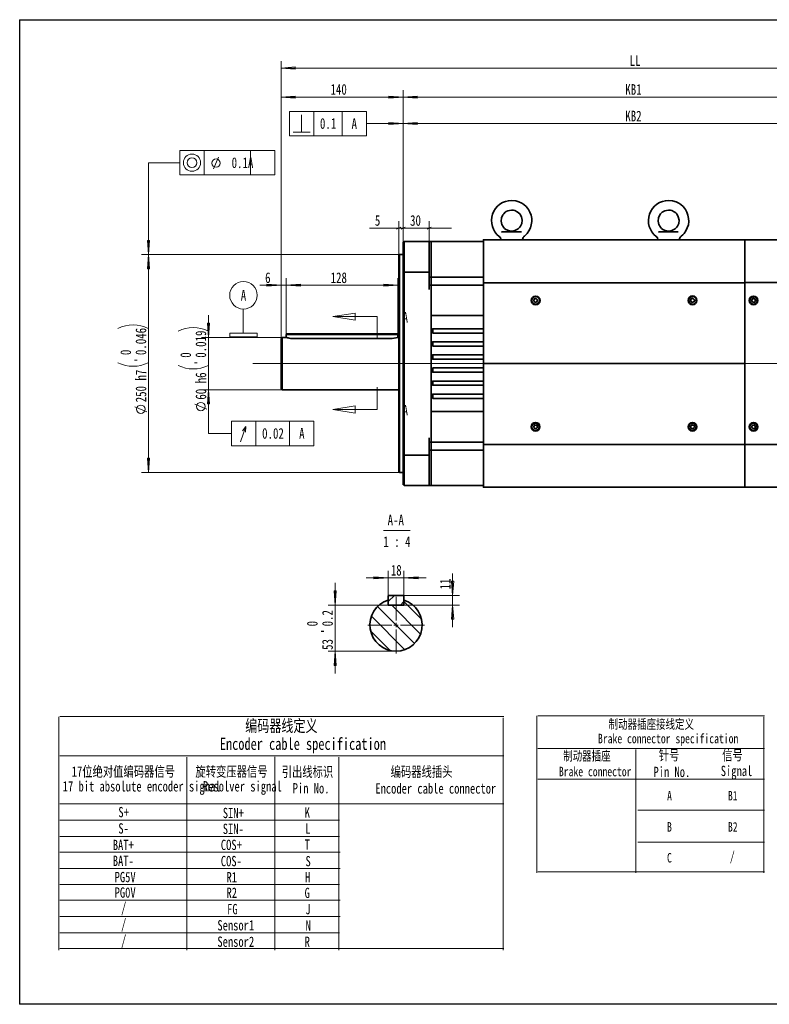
# Model space of a CAD drawing. Header units: millimetres. Extents: x 0 to 16.2, y 0 to 11.1.
# Tile 1 of 2: x 0 to 8.5, y 0 to 11.1. Entities that reach past the tile are written whole.
import ezdxf

# ---------------------------------------------------------------- set-up
doc = ezdxf.new("R2010")
doc.units = ezdxf.units.MM
doc.styles.add('PDF HYSWLongFangSong', font='hyswlongfangsong.ttf')
doc.styles.add('PDF 汉仪长仿宋体', font='hyswlongfangsong.ttf')

msp = doc.modelspace()

# ---------------------------------------------------------------- linework, layer by layer
for p, q in [((0, 11.113), (0, -0.004)), ((0, 11.113), (16.215, 11.113)), ((16.215, -0.004), (0, -0.004))]:
    msp.add_line(p, q)
at = {"color": 7, "lineweight": 18}
for points in [[(2.951, 10.646), (2.951, 7.511), (2.951, 8.193)], [(2.951, 10.567), (10.742, 10.567)], [(2.951, 7.511), (2.951, 10.318)], [(2.951, 10.239), (4.329, 10.239), (10.151, 10.239)], [(3.914, 10.078), (3.046, 10.078), (3.046, 9.803), (3.914, 9.803)], [(3.183, 9.843), (3.183, 10.038)], [(3.639, 10.078), (3.639, 9.803)], [(3.639, 10.078), (3.639, 9.803)], [(3.914, 10.078), (3.914, 9.803)], [(4.329, 8.599), (4.329, 10.019)], [(9.256, 9.94), (4.329, 9.94), (3.914, 9.94)], [(3.086, 9.843), (3.281, 9.843)], [(2.882, 9.635), (1.808, 9.635), (1.808, 9.36), (2.882, 9.36)], [(2.19, 9.428), (2.243, 9.561)], [(2.607, 9.635), (2.607, 9.36)], [(2.607, 9.635), (2.607, 9.36)], [(2.882, 9.635), (2.882, 9.36)], [(1.808, 9.497), (1.454, 9.497), (1.454, 8.461), (1.454, 6)], [(4.279, 8.451), (4.279, 8.839)], [(4.624, 8.608), (4.624, 8.839)], [(4.579, 8.76), (4.329, 8.76), (4.279, 8.76), (3.949, 8.76)], [(4.874, 8.76), (4.624, 8.76), (4.329, 8.76), (4.079, 8.76)], [(4.256, 8.747), (4.303, 8.771)], [(4.647, 8.771), (4.6, 8.747)], [(4.289, 8.461), (1.375, 8.461)], [(3.01, 7.56), (3.01, 8.193)], [(3.01, 7.56), (3.01, 8.193)], [(4.269, 7.56), (4.269, 8.193)], [(3.26, 8.114), (3.01, 8.114), (2.951, 8.114), (2.71, 8.114)], [(4.269, 8.114), (3.01, 8.114)], [(2.525, 7.574), (2.525, 7.846)], [(2.131, 7.775), (2.131, 7.525), (2.131, 6.935), (2.131, 6.685)], [(4.036, 7.511), (4.036, 7.761), (3.536, 7.761)], [(2.965, 7.525), (2.053, 7.525)], [(2.632, 7.231), (11.235, 7.231)], [(2.965, 6.935), (2.053, 6.935)], [(2.131, 6.935), (2.131, 6.44), (2.393, 6.44)], [(4.036, 6.962), (4.036, 6.712), (3.536, 6.712)], [(1.436, 6.686), (1.3, 6.74)], [(2.114, 6.717), (1.976, 6.771)], [(3.322, 6.579), (2.393, 6.579), (2.393, 6.303), (3.322, 6.303)], [(3.046, 6.579), (3.046, 6.303)], [(3.046, 6.579), (3.046, 6.303)], [(3.322, 6.579), (3.322, 6.303)], [(2.492, 6.346), (2.554, 6.519)], [(2.549, 6.457), (2.554, 6.519), (2.517, 6.469)], [(4.289, 6), (1.375, 6)], [(4.106, 5.344), (4.407, 5.344)], [(4.588, 4.811), (4.337, 4.811), (4.161, 4.811), (3.911, 4.811)], [(4.161, 4.607), (4.161, 4.89)], [(4.337, 4.607), (4.337, 4.89)], [(4.887, 4.254), (4.887, 4.504), (4.887, 4.612), (4.887, 4.86)], [(3.56, 3.732), (3.56, 3.982), (3.56, 4.504), (3.56, 4.754)], [(4.149, 4.556), (4.161, 4.543), (4.231, 4.612)], [(4.25, 4.328), (4.25, 4.598)], [(4.332, 4.612), (4.967, 4.612)], [(4.161, 4.504), (3.482, 4.504)], [(4.458, 4.069), (4.04, 4.486)], [(4.526, 4.176), (4.2, 4.504)], [(4.299, 4.504), (4.337, 4.543), (4.538, 4.343)], [(4.337, 4.504), (4.967, 4.504)], [(4.35, 4), (3.972, 4.378)], [(4.201, 4.278), (3.93, 4.278)], [(4.225, 4.278), (4.249, 4.278), (4.249, 4.303)], [(4.274, 4.278), (4.249, 4.278), (4.249, 4.253)], [(4.25, 4.229), (4.25, 3.958)], [(4.299, 4.278), (4.57, 4.278)], [(4.183, 3.99), (3.961, 4.213)], [(4.249, 3.982), (3.482, 3.982)]]:
    msp.add_lwpolyline(points, dxfattribs=at)
for points in [[(2.951, 10.567), (3.111, 10.579), (3.111, 10.556)], [(2.951, 10.239), (3.111, 10.251), (3.111, 10.228)], [(4.329, 10.239), (4.168, 10.228), (4.168, 10.251)], [(4.329, 10.318), (4.329, 8.599)], [(4.329, 10.239), (4.489, 10.251), (4.489, 10.228)], [(3.322, 9.803), (3.322, 10.078), (3.046, 10.078), (3.046, 9.803)], [(3.914, 9.803), (3.914, 10.078)], [(4.329, 9.94), (4.168, 9.928), (4.168, 9.951)], [(4.329, 9.94), (4.489, 9.951), (4.489, 9.928)], [(2.083, 9.36), (2.083, 9.635), (1.808, 9.635), (1.808, 9.36)], [(2.882, 9.36), (2.882, 9.635)], [(4.329, 8.839), (4.329, 8.599)], [(4.353, 8.771), (4.306, 8.747)], [(1.454, 8.461), (1.442, 8.621), (1.465, 8.621)], [(1.454, 8.461), (1.465, 8.3), (1.442, 8.3)], [(2.951, 8.114), (2.79, 8.103), (2.79, 8.126)], [(3.01, 8.114), (3.171, 8.126), (3.171, 8.103)], [(3.01, 8.114), (3.171, 8.126), (3.171, 8.103)], [(4.269, 8.114), (4.11, 8.103), (4.11, 8.126)], [(3.536, 7.761), (3.786, 7.801), (3.786, 7.721)], [(2.131, 7.525), (2.119, 7.686), (2.143, 7.686)], [(2.681, 7.533), (2.681, 7.574), (2.371, 7.574), (2.371, 7.533)], [(2.131, 6.935), (2.143, 6.775), (2.119, 6.775)], [(2.131, 6.935), (2.143, 6.775), (2.119, 6.775)], [(3.536, 6.712), (3.786, 6.753), (3.786, 6.672)], [(2.668, 6.303), (2.668, 6.579), (2.393, 6.579), (2.393, 6.303)], [(3.322, 6.303), (3.322, 6.579)], [(1.454, 6), (1.442, 6.161), (1.465, 6.161)], [(4.161, 4.811), (4, 4.8), (4, 4.824)], [(4.337, 4.811), (4.499, 4.824), (4.499, 4.8)], [(4.887, 4.612), (4.876, 4.772), (4.9, 4.772)], [(3.56, 4.504), (3.549, 4.665), (3.572, 4.665)], [(4.887, 4.504), (4.9, 4.343), (4.876, 4.343)], [(3.56, 3.982), (3.572, 3.822), (3.549, 3.822)]]:
    msp.add_lwpolyline(points, close=True, dxfattribs=at)
at = {"color": 7, "lineweight": 35}
for points in [[(5.675, 8.628), (5.676, 8.628), (5.676, 8.629), (5.678, 8.629), (5.678, 8.631), (5.678, 8.635), (5.679, 8.644), (5.683, 8.654), (5.69, 8.663), (5.693, 8.664), (5.699, 8.668), (5.715, 8.683), (5.731, 8.7), (5.75, 8.729), (5.767, 8.763), (5.776, 8.797), (5.782, 8.833), (5.781, 8.869), (5.774, 8.906), (5.761, 8.939), (5.746, 8.968), (5.733, 8.985), (5.718, 9.003), (5.693, 9.025), (5.669, 9.04), (5.637, 9.056), (5.6, 9.067), (5.554, 9.072, 0.71355), (5.415, 8.664), (5.418, 8.663), (5.424, 8.656), (5.429, 8.646), (5.431, 8.638), (5.431, 8.631), (5.431, 8.629), (5.432, 8.629), (5.432, 8.628), (5.433, 8.628)], [(7.464, 8.664), (7.469, 8.668), (7.486, 8.683), (7.501, 8.7), (7.522, 8.729), (7.537, 8.763), (7.549, 8.797), (7.553, 8.833), (7.551, 8.869), (7.544, 8.906), (7.533, 8.939), (7.517, 8.968), (7.506, 8.985), (7.489, 9.003), (7.465, 9.025), (7.44, 9.04), (7.41, 9.056), (7.371, 9.067), (7.326, 9.072, 0.71355), (7.187, 8.664), (7.189, 8.663), (7.196, 8.656), (7.2, 8.646), (7.203, 8.638), (7.201, 8.631)], [(4.269, 7.525, -0.078539), (4.182, 7.513), (3.099, 7.513), (3.086, 7.513), (3.071, 7.514), (3.057, 7.515), (3.044, 7.517), (3.033, 7.519), (3.025, 7.522), (3.018, 7.524), (3.012, 7.525), (3.01, 7.525), (2.965, 7.525), (2.951, 7.511), (2.951, 7.51), (2.951, 7.504), (2.951, 7.494), (2.951, 7.483), (2.951, 7.468), (2.951, 7.45), (2.951, 7.429), (2.951, 7.406), (2.951, 7.379), (2.951, 7.351), (2.951, 7.324), (2.951, 7.293), (2.951, 7.261), (2.951, 7.231), (2.951, 7.199), (2.951, 7.168), (2.951, 7.138), (2.951, 7.108), (2.951, 7.081), (2.951, 7.056), (2.951, 7.032), (2.951, 7.011), (2.951, 6.993), (2.951, 6.978), (2.951, 6.965), (2.951, 6.957), (2.951, 6.951), (2.951, 6.95), (2.965, 6.935), (4.279, 6.935)]]:
    msp.add_lwpolyline(points, format="xyb", dxfattribs=at)
for points in [[(5.554, 8.963), (5.575, 8.961), (5.592, 8.957), (5.618, 8.944), (5.633, 8.932), (5.646, 8.919), (5.664, 8.888), (5.672, 8.85), (5.668, 8.813), (5.654, 8.781), (5.643, 8.767), (5.626, 8.751), (5.614, 8.743), (5.597, 8.735), (5.578, 8.729), (5.554, 8.726), (5.533, 8.728), (5.517, 8.732), (5.49, 8.744), (5.475, 8.757), (5.462, 8.769), (5.444, 8.801), (5.436, 8.839), (5.44, 8.876), (5.456, 8.908), (5.465, 8.922), (5.482, 8.938), (5.494, 8.946), (5.511, 8.954), (5.531, 8.96)], [(7.326, 8.963), (7.346, 8.961), (7.364, 8.957), (7.389, 8.944), (7.406, 8.932), (7.418, 8.919), (7.436, 8.888), (7.444, 8.85), (7.44, 8.813), (7.425, 8.781), (7.415, 8.767), (7.399, 8.751), (7.386, 8.743), (7.369, 8.735), (7.35, 8.729), (7.326, 8.726), (7.306, 8.728), (7.289, 8.732), (7.262, 8.744), (7.247, 8.757), (7.235, 8.769), (7.215, 8.801), (7.208, 8.839), (7.212, 8.876), (7.226, 8.908), (7.236, 8.922), (7.254, 8.938), (7.267, 8.946), (7.282, 8.954), (7.303, 8.96)], [(5.665, 8.717), (5.65, 8.717), (5.636, 8.717), (5.633, 8.717), (5.617, 8.717), (5.599, 8.717), (5.576, 8.717), (5.554, 8.717), (5.532, 8.717), (5.511, 8.717), (5.492, 8.717), (5.475, 8.717), (5.469, 8.717), (5.457, 8.717), (5.443, 8.717), (5.464, 8.717), (5.482, 8.718), (5.521, 8.722), (5.535, 8.724), (5.55, 8.725), (5.553, 8.725), (5.554, 8.725), (5.556, 8.725), (5.558, 8.725), (5.574, 8.724), (5.587, 8.722), (5.626, 8.718), (5.646, 8.717)], [(7.436, 8.717), (7.421, 8.717), (7.408, 8.717), (7.406, 8.717), (7.389, 8.717), (7.369, 8.717), (7.349, 8.717), (7.326, 8.717), (7.304, 8.717), (7.282, 8.717), (7.262, 8.717), (7.246, 8.717), (7.24, 8.717), (7.229, 8.717), (7.215, 8.717), (7.235, 8.717), (7.254, 8.718), (7.293, 8.722), (7.307, 8.724), (7.322, 8.725), (7.325, 8.725), (7.326, 8.725), (7.328, 8.725), (7.329, 8.725), (7.344, 8.724), (7.36, 8.722), (7.397, 8.718), (7.417, 8.717)], [(4.664, 8.608), (5.235, 8.608)], [(5.847, 7.949), (5.84, 7.926), (5.817, 7.922), (5.803, 7.94), (5.81, 7.961), (5.832, 7.965)], [(5.829, 7.925), (5.831, 7.925), (5.833, 7.926), (5.836, 7.928), (5.837, 7.929), (5.839, 7.931), (5.842, 7.933), (5.843, 7.935), (5.843, 7.938), (5.844, 7.94), (5.844, 7.942), (5.844, 7.944), (5.844, 7.947), (5.843, 7.95), (5.843, 7.953), (5.842, 7.954), (5.84, 7.957), (5.839, 7.958), (5.836, 7.96), (5.833, 7.961), (5.832, 7.963), (5.829, 7.963), (5.826, 7.964), (5.824, 7.964), (5.821, 7.964), (5.819, 7.963), (5.817, 7.961), (5.814, 7.961), (5.812, 7.958), (5.81, 7.957), (5.808, 7.956), (5.807, 7.953), (5.807, 7.95), (5.806, 7.949), (5.806, 7.946), (5.806, 7.943), (5.806, 7.94), (5.806, 7.938), (5.807, 7.936), (5.808, 7.933), (5.81, 7.931), (5.811, 7.929), (5.814, 7.928), (5.817, 7.926), (5.818, 7.925), (5.821, 7.925), (5.824, 7.924), (5.826, 7.924)], [(7.618, 7.951), (7.614, 7.929), (7.593, 7.922), (7.575, 7.936), (7.579, 7.958), (7.601, 7.967)], [(7.603, 7.925), (7.606, 7.926), (7.608, 7.928), (7.61, 7.929), (7.611, 7.931), (7.612, 7.933), (7.614, 7.935), (7.615, 7.938), (7.617, 7.94), (7.617, 7.943), (7.617, 7.946), (7.615, 7.949), (7.615, 7.95), (7.614, 7.953), (7.612, 7.956), (7.611, 7.957), (7.61, 7.958), (7.607, 7.96), (7.606, 7.961), (7.603, 7.963), (7.6, 7.964), (7.597, 7.964), (7.594, 7.964), (7.593, 7.963), (7.59, 7.963), (7.587, 7.961), (7.586, 7.96), (7.583, 7.958), (7.582, 7.957), (7.581, 7.954), (7.579, 7.953), (7.578, 7.95), (7.578, 7.947), (7.576, 7.944), (7.576, 7.942), (7.578, 7.94), (7.578, 7.938), (7.579, 7.935), (7.581, 7.933), (7.582, 7.931), (7.583, 7.929), (7.586, 7.928), (7.587, 7.926), (7.59, 7.925), (7.593, 7.925), (7.596, 7.924), (7.599, 7.924), (7.601, 7.925)], [(8.3, 7.961), (8.308, 7.94), (8.294, 7.922), (8.272, 7.926), (8.262, 7.947), (8.278, 7.965)], [(8.301, 7.932), (8.303, 7.933), (8.304, 7.936), (8.304, 7.939), (8.306, 7.942), (8.306, 7.943), (8.306, 7.946), (8.304, 7.949), (8.304, 7.951), (8.303, 7.954), (8.301, 7.956), (8.3, 7.958), (8.297, 7.96), (8.296, 7.961), (8.293, 7.963), (8.29, 7.963), (8.289, 7.964), (8.286, 7.964), (8.283, 7.964), (8.281, 7.963), (8.278, 7.963), (8.276, 7.961), (8.274, 7.96), (8.272, 7.958), (8.269, 7.956), (8.268, 7.954), (8.268, 7.951), (8.267, 7.949), (8.267, 7.947), (8.265, 7.944), (8.267, 7.942), (8.267, 7.939), (8.267, 7.936), (8.268, 7.935), (8.269, 7.932), (8.272, 7.931), (8.274, 7.928), (8.275, 7.926), (8.278, 7.926), (8.281, 7.925), (8.283, 7.925), (8.285, 7.924), (8.287, 7.925), (8.29, 7.925), (8.293, 7.925), (8.296, 7.926), (8.297, 7.928), (8.3, 7.929)], [(8.187, 6.317), (8.187, 7.231), (5.235, 7.231), (5.235, 6.317)], [(5.803, 6.521), (5.817, 6.538), (5.84, 6.535), (5.847, 6.513), (5.832, 6.496), (5.81, 6.5)], [(5.807, 6.51), (5.806, 6.513), (5.806, 6.515), (5.806, 6.518), (5.806, 6.521), (5.806, 6.522), (5.807, 6.525), (5.808, 6.528), (5.81, 6.529), (5.811, 6.532), (5.814, 6.533), (5.817, 6.535), (5.818, 6.535), (5.821, 6.536), (5.824, 6.536), (5.826, 6.536), (5.829, 6.536), (5.831, 6.536), (5.833, 6.535), (5.836, 6.533), (5.837, 6.532), (5.839, 6.531), (5.842, 6.528), (5.843, 6.526), (5.843, 6.524), (5.844, 6.521), (5.844, 6.518), (5.844, 6.515), (5.844, 6.513), (5.843, 6.511), (5.843, 6.508), (5.842, 6.506), (5.84, 6.504), (5.839, 6.503), (5.836, 6.5), (5.833, 6.499), (5.832, 6.499), (5.829, 6.497), (5.826, 6.497), (5.824, 6.497), (5.821, 6.497), (5.819, 6.499), (5.817, 6.499), (5.814, 6.5), (5.812, 6.501), (5.81, 6.504), (5.808, 6.506), (5.807, 6.508)], [(7.575, 6.524), (7.593, 6.539), (7.614, 6.532), (7.618, 6.51), (7.601, 6.494), (7.579, 6.501)], [(7.603, 6.535), (7.601, 6.536), (7.599, 6.536), (7.596, 6.536), (7.593, 6.536), (7.59, 6.536), (7.587, 6.535), (7.586, 6.533), (7.583, 6.532), (7.582, 6.531), (7.581, 6.528), (7.579, 6.525), (7.578, 6.524), (7.578, 6.521), (7.576, 6.518), (7.576, 6.515), (7.578, 6.513), (7.578, 6.511), (7.579, 6.508), (7.581, 6.506), (7.582, 6.504), (7.583, 6.501), (7.586, 6.5), (7.587, 6.499), (7.59, 6.499), (7.593, 6.497), (7.594, 6.497), (7.597, 6.497), (7.6, 6.497), (7.603, 6.499), (7.606, 6.499), (7.607, 6.5), (7.61, 6.501), (7.611, 6.504), (7.612, 6.506), (7.614, 6.508), (7.615, 6.51), (7.615, 6.513), (7.617, 6.515), (7.617, 6.518), (7.617, 6.521), (7.615, 6.522), (7.614, 6.525), (7.612, 6.528), (7.611, 6.529), (7.61, 6.532), (7.608, 6.533), (7.606, 6.535)], [(8.272, 6.535), (8.294, 6.538), (8.308, 6.519), (8.3, 6.499), (8.278, 6.496), (8.262, 6.514)], [(8.267, 6.524), (8.268, 6.526), (8.269, 6.529), (8.272, 6.531), (8.274, 6.532), (8.275, 6.533), (8.278, 6.535), (8.281, 6.536), (8.283, 6.536), (8.285, 6.536), (8.287, 6.536), (8.29, 6.536), (8.293, 6.535), (8.296, 6.533), (8.297, 6.532), (8.3, 6.531), (8.301, 6.529), (8.303, 6.526), (8.304, 6.525), (8.304, 6.522), (8.306, 6.519), (8.306, 6.517), (8.306, 6.514), (8.304, 6.513), (8.304, 6.51), (8.303, 6.507), (8.301, 6.506), (8.3, 6.503), (8.297, 6.501), (8.296, 6.5), (8.293, 6.499), (8.29, 6.497), (8.289, 6.497), (8.286, 6.497), (8.283, 6.497), (8.281, 6.497), (8.278, 6.499), (8.276, 6.5), (8.274, 6.501), (8.272, 6.503), (8.269, 6.504), (8.268, 6.507), (8.268, 6.508), (8.267, 6.511), (8.267, 6.514), (8.265, 6.517), (8.267, 6.519), (8.267, 6.522)], [(4.339, 5.853), (4.329, 5.863), (4.329, 5.899), (4.329, 5.938), (4.329, 5.978), (4.329, 6.019), (4.329, 6.063), (4.329, 6.107), (4.329, 6.153), (4.329, 6.2), (4.339, 6.197), (4.339, 6.149), (4.339, 6.101), (4.339, 6.057), (4.339, 6.013), (4.339, 5.969), (4.339, 5.929), (4.339, 5.89)], [(5.235, 5.853), (4.664, 5.853)], [(4.161, 4.607), (4.161, 4.51), (4.167, 4.504), (4.332, 4.504), (4.337, 4.51), (4.337, 4.607), (4.332, 4.612), (4.167, 4.612)]]:
    msp.add_lwpolyline(points, close=True, dxfattribs=at)
for points in [[(4.329, 6.2), (4.329, 8.261), (4.339, 8.264), (4.339, 8.313), (4.339, 8.358), (4.339, 8.404), (4.339, 8.449), (4.339, 8.49), (4.339, 8.532), (4.339, 8.571), (4.339, 8.608), (4.624, 8.608), (4.624, 8.571), (4.624, 8.532), (4.624, 8.49), (4.624, 8.449), (4.624, 8.404), (4.624, 8.358), (4.624, 8.313), (4.624, 8.264), (4.339, 8.264), (4.339, 6.197), (4.624, 6.197), (4.624, 6.149), (4.624, 6.101), (4.624, 6.057), (4.624, 6.013), (4.624, 5.969), (4.624, 5.929), (4.624, 5.89), (4.624, 5.853), (4.339, 5.853)], [(4.329, 8.261), (4.329, 8.308), (4.329, 8.354), (4.329, 8.399), (4.329, 8.442), (4.329, 8.483), (4.329, 8.524), (4.329, 8.561), (4.329, 8.599), (4.339, 8.608)], [(4.624, 8.117), (4.644, 8.117), (4.644, 8.115), (4.644, 8.113), (4.644, 8.108), (4.644, 8.101), (4.644, 8.094), (4.644, 8.086), (4.644, 8.076), (4.644, 8.067), (4.644, 8.076), (4.644, 8.086), (4.644, 8.094), (4.644, 8.101), (4.644, 8.108), (4.644, 8.113), (4.644, 8.115), (4.644, 8.117), (4.644, 8.128), (4.644, 8.14), (4.644, 8.151), (4.644, 8.163), (4.644, 8.174), (4.644, 8.186), (4.644, 8.196), (4.644, 8.207), (4.644, 8.56), (4.644, 8.568), (4.644, 8.578), (4.644, 8.586), (4.644, 8.594), (4.644, 8.6), (4.644, 8.604), (4.644, 8.607), (4.644, 8.608), (5.235, 8.608)], [(5.235, 8.207), (4.644, 8.207), (4.644, 8.56), (4.644, 8.568), (4.644, 8.578), (4.644, 8.586), (4.644, 8.594), (4.644, 8.6), (4.644, 8.604), (4.644, 8.607), (4.644, 8.608), (4.624, 8.608)], [(4.664, 8.608), (4.664, 8.608)], [(9.993, 8.628), (9.992, 8.628), (9.99, 8.628), (9.987, 8.628), (9.985, 8.628), (9.981, 8.628), (9.978, 8.628), (9.974, 8.628), (9.531, 8.628), (8.187, 8.628), (8.187, 8.146), (8.187, 6.315), (8.187, 5.833), (5.235, 5.833), (5.235, 6.317)], [(5.235, 8.143), (5.235, 7.231), (8.187, 7.231), (8.187, 8.143), (5.235, 8.143), (5.235, 8.628), (8.187, 8.628)], [(7.206, 8.628), (7.204, 8.628), (7.203, 8.629), (7.203, 8.631)], [(7.449, 8.631), (7.449, 8.629), (7.449, 8.628), (7.447, 8.628)], [(7.45, 8.631), (7.45, 8.635), (7.451, 8.644), (7.456, 8.654), (7.461, 8.663), (7.465, 8.664)], [(8.187, 6.315), (9.531, 6.315), (9.531, 8.146), (9.974, 8.1), (9.974, 8.472), (9.531, 8.628), (9.531, 8.146), (8.187, 8.146)], [(4.329, 8.461), (4.289, 8.461), (4.279, 8.451), (4.279, 8.45), (4.279, 8.447), (4.279, 8.44), (4.279, 8.429), (4.279, 8.415), (4.279, 8.399), (4.279, 8.378), (4.279, 8.354), (4.279, 8.328), (4.279, 8.297), (4.279, 8.265), (4.279, 8.229), (4.279, 8.19), (4.279, 8.149), (4.279, 8.104), (4.279, 8.058), (4.279, 8.01), (4.279, 7.958), (4.279, 7.906), (4.279, 7.85), (4.279, 7.793), (4.279, 7.735), (4.279, 7.675), (4.279, 7.614), (4.279, 7.551), (4.279, 7.489), (4.279, 7.425), (4.279, 7.36), (4.279, 7.296), (4.279, 7.231), (4.279, 7.165), (4.279, 7.1), (4.279, 7.036), (4.279, 6.972), (4.279, 6.91), (4.279, 6.847), (4.279, 6.786), (4.279, 6.726), (4.279, 6.668), (4.279, 6.611), (4.279, 6.556), (4.279, 6.503), (4.279, 6.451), (4.279, 6.403), (4.279, 6.356), (4.279, 6.311), (4.279, 6.271), (4.279, 6.232), (4.279, 6.196), (4.279, 6.163), (4.279, 6.133), (4.279, 6.106), (4.279, 6.082), (4.279, 6.061), (4.279, 6.044), (4.279, 6.031), (4.279, 6.021), (4.279, 6.014), (4.279, 6.01), (4.289, 6), (4.329, 6)], [(4.289, 8.461), (4.289, 8.46), (4.289, 8.457), (4.289, 8.45), (4.289, 8.439), (4.289, 8.425), (4.289, 8.408), (4.289, 8.388), (4.289, 8.364), (4.289, 8.336), (4.289, 8.307), (4.289, 8.274), (4.289, 8.238), (4.289, 8.199), (4.289, 8.156), (4.289, 8.111), (4.289, 8.065), (4.289, 8.015), (4.289, 7.964), (4.289, 7.91), (4.289, 7.856), (4.289, 7.797), (4.289, 7.739), (4.289, 7.678), (4.289, 7.617), (4.289, 7.554), (4.289, 7.49), (4.289, 7.426), (4.289, 7.361), (4.289, 7.296), (4.289, 7.231), (4.289, 7.165), (4.289, 7.1), (4.289, 7.035), (4.289, 6.971), (4.289, 6.907), (4.289, 6.844), (4.289, 6.782), (4.289, 6.722), (4.289, 6.663), (4.289, 6.606), (4.289, 6.55), (4.289, 6.497), (4.289, 6.444), (4.289, 6.396), (4.289, 6.349), (4.289, 6.304), (4.289, 6.263), (4.289, 6.224), (4.289, 6.188), (4.289, 6.154), (4.289, 6.124), (4.289, 6.097), (4.289, 6.074), (4.289, 6.053), (4.289, 6.035), (4.289, 6.021), (4.289, 6.011), (4.289, 6.004), (4.289, 6)], [(4.624, 8.067), (4.624, 8.264)], [(4.624, 8.207), (4.644, 8.207), (4.644, 8.196), (4.644, 8.186), (4.644, 8.174), (4.644, 8.163), (4.644, 8.151), (4.644, 8.14), (4.644, 8.128), (4.644, 8.117), (5.235, 8.117)], [(4.624, 6.344), (4.644, 6.344), (4.644, 6.346), (4.644, 6.349), (4.644, 6.353), (4.644, 6.358), (4.644, 6.367), (4.644, 6.375), (4.644, 6.385), (4.644, 6.393), (4.644, 8.067), (4.644, 7.821)], [(8.187, 5.833), (9.531, 5.833), (9.531, 6.315), (9.974, 6.361), (9.974, 8.1)], [(4.644, 7.772), (5.235, 7.772)], [(4.279, 7.525), (4.269, 7.525), (4.269, 7.56), (4.264, 7.565), (4.26, 7.565), (4.253, 7.565), (4.243, 7.565), (4.231, 7.565), (4.215, 7.565), (4.199, 7.565), (4.182, 7.565), (3.099, 7.565), (3.082, 7.565), (3.065, 7.565), (3.05, 7.565), (3.037, 7.565), (3.026, 7.565), (3.019, 7.565), (3.017, 7.565), (3.015, 7.565), (3.01, 7.56), (3.01, 7.525)], [(4.269, 7.56), (4.265, 7.56), (4.258, 7.56), (4.247, 7.56), (4.233, 7.56), (4.217, 7.56), (4.2, 7.56), (4.182, 7.56), (3.099, 7.56), (3.081, 7.56), (3.062, 7.56), (3.047, 7.56), (3.033, 7.56), (3.022, 7.56), (3.014, 7.56), (3.011, 7.56), (3.01, 7.56)], [(5.235, 7.575), (4.664, 7.575), (4.664, 7.579), (4.664, 7.582), (4.664, 7.586), (4.664, 7.592), (4.664, 7.6), (4.664, 7.607), (4.664, 7.612), (4.664, 7.617), (4.664, 7.619), (4.664, 7.624), (5.235, 7.624)], [(2.965, 6.935), (2.965, 6.936), (2.965, 6.939), (2.965, 6.946), (2.965, 6.956), (2.965, 6.969), (2.965, 6.986), (2.965, 7.006), (2.965, 7.028), (2.965, 7.051), (2.965, 7.078), (2.965, 7.107), (2.965, 7.136), (2.965, 7.167), (2.965, 7.199), (2.965, 7.231), (2.965, 7.262), (2.965, 7.294), (2.965, 7.325), (2.965, 7.354), (2.965, 7.382), (2.965, 7.408), (2.965, 7.433), (2.965, 7.456), (2.965, 7.475), (2.965, 7.492), (2.965, 7.504), (2.965, 7.515), (2.965, 7.522), (2.965, 7.525)], [(5.235, 7.428), (4.664, 7.428), (4.664, 7.432), (4.664, 7.435), (4.664, 7.439), (4.664, 7.444), (4.664, 7.451), (4.664, 7.458), (4.664, 7.465), (4.664, 7.469), (4.664, 7.471), (4.664, 7.476), (5.235, 7.476)], [(5.235, 7.279), (4.664, 7.279), (4.664, 7.285), (4.664, 7.286), (4.664, 7.292), (4.664, 7.297), (4.664, 7.304), (4.664, 7.311), (4.664, 7.317), (4.664, 7.322), (4.664, 7.324), (4.664, 7.329), (5.235, 7.329)], [(5.235, 7.132), (4.664, 7.132), (4.664, 7.138), (4.664, 7.139), (4.664, 7.143), (4.664, 7.15), (4.664, 7.157), (4.664, 7.164), (4.664, 7.169), (4.664, 7.174), (4.664, 7.176), (4.664, 7.181), (5.235, 7.181)], [(5.235, 6.985), (4.664, 6.985), (4.664, 6.989), (4.664, 6.992), (4.664, 6.996), (4.664, 7.001), (4.664, 7.008), (4.664, 7.015), (4.664, 7.022), (4.664, 7.026), (4.664, 7.028), (4.664, 7.033), (5.235, 7.033)], [(5.235, 6.836), (4.664, 6.836), (4.664, 6.842), (4.664, 6.843), (4.664, 6.847), (4.664, 6.854), (4.664, 6.861), (4.664, 6.868), (4.664, 6.875), (4.664, 6.879), (4.664, 6.881), (4.664, 6.886), (5.235, 6.886)], [(4.644, 6.689), (5.235, 6.689)], [(4.644, 6.64), (4.644, 6.393), (4.644, 6.385), (4.644, 6.375), (4.644, 6.367), (4.644, 6.358), (4.644, 6.353), (4.644, 6.349), (4.644, 6.346), (4.644, 6.344), (4.644, 6.332), (4.644, 6.321), (4.644, 6.31), (4.644, 6.297), (4.644, 6.286), (4.644, 6.275), (4.644, 6.264), (4.644, 6.253), (4.644, 5.901), (4.644, 5.892), (4.644, 5.883), (4.644, 5.874), (4.644, 5.867), (4.644, 5.861), (4.644, 5.856), (4.644, 5.853), (5.235, 5.853)], [(4.624, 6.197), (4.624, 6.393)], [(5.235, 6.344), (4.644, 6.344), (4.644, 6.332), (4.644, 6.321), (4.644, 6.31), (4.644, 6.297), (4.644, 6.286), (4.644, 6.275), (4.644, 6.264), (4.644, 6.253), (4.624, 6.253)], [(5.235, 6.253), (4.644, 6.253), (4.644, 5.901), (4.644, 5.892), (4.644, 5.883), (4.644, 5.874), (4.644, 5.867), (4.644, 5.861), (4.644, 5.856), (4.644, 5.853), (4.624, 5.853)], [(4.664, 5.853), (4.664, 5.853)]]:
    msp.add_lwpolyline(points, dxfattribs=at)
msp.add_lwpolyline([(4.161, 4.56), (4.161, 4.504), (4.337, 4.504), (4.337, 4.56, -6.54768)], format="xyb", close=True, dxfattribs=at)
at = {"color": 7, "lineweight": 0}
for points in [[(0.441, 3.242), (0.441, 0.608)], [(0.453, 3.244), (5.465, 3.244)], [(5.457, 3.232), (5.457, 0.608)], [(5.837, 3.252), (5.837, 1.48)], [(5.849, 3.254), (8.409, 3.254)], [(8.401, 3.242), (8.401, 1.48)], [(0.453, 2.803), (5.465, 2.803)], [(2.882, 2.79), (2.882, 0.608)], [(5.849, 2.885), (8.409, 2.885)], [(0.453, 2.259), (5.465, 2.259)], [(6.977, 2.187), (8.409, 2.187)], [(6.977, 1.827), (8.409, 1.827)], [(0.453, 1.714), (3.619, 1.714)], [(0.453, 1.53), (3.619, 1.53)], [(0.453, 1.17), (3.619, 1.17)], [(0.453, 0.986), (3.619, 0.986)], [(0.453, 0.626), (5.465, 0.626)]]:
    msp.add_lwpolyline(points, dxfattribs=at)
at = {"color": 7, "lineweight": 5}
for points in [[(1.889, 2.788), (1.889, 0.608)], [(3.602, 2.788), (3.602, 0.608)], [(6.957, 2.872), (6.957, 1.48)], [(5.849, 2.538), (8.408, 2.538)], [(0.453, 2.076), (3.612, 2.076)], [(0.453, 1.891), (3.612, 1.891)], [(5.849, 1.491), (8.408, 1.491)], [(0.453, 1.347), (3.612, 1.347)], [(0.453, 0.803), (3.612, 0.803)]]:
    msp.add_lwpolyline(points, dxfattribs=at)
at = {"color": 7, "lineweight": 18}
for centre, radius in [((1.945, 9.498), 0.097), ((1.945, 9.498), 0.0555), ((2.217, 9.494), 0.0472), ((2.526, 8.001), 0.155), ((2.045, 6.744), 0.048), ((1.368, 6.714), 0.0476)]:
    msp.add_circle(centre, radius, dxfattribs=at)
at = {"color": 7, "lineweight": 35}
for centre, radius in [((5.825, 7.943), 0.0495), ((5.825, 7.944), 0.0424), ((7.596, 7.944), 0.0494), ((7.597, 7.944), 0.0418), ((8.285, 7.944), 0.0491), ((8.285, 7.944), 0.0416), ((5.825, 6.517), 0.0492), ((7.596, 6.517), 0.0491), ((8.286, 6.517), 0.0491), ((5.824, 6.517), 0.0417), ((7.596, 6.516), 0.042), ((8.285, 6.517), 0.0417)]:
    msp.add_circle(centre, radius, dxfattribs=at)
at = {"color": 7, "lineweight": 18}
for centre, start, end in [((1.281, 7.283), 63.5703, 116.4297), ((1.959, 7.252), 63.5703, 116.4297), ((1.281, 7.585), 243.5703, 296.4297), ((1.959, 7.555), 243.5703, 296.4297)]:
    msp.add_arc(centre, 0.385, start, end, dxfattribs=at)

# ---------------------------------------------------------------- texts
at = {"color": 7, "attachment_point": 4}
for s, insert, char_height, style in [('LL', (6.887, 10.652), 0.1203, 'PDF HYSWLongFangSong'), ('140', (3.509, 10.325), 0.1203, 'PDF HYSWLongFangSong'), ('KB1', (6.837, 10.325), 0.1203, 'PDF HYSWLongFangSong'), ('0.1', (3.39, 9.94), 0.1203, 'PDF HYSWLongFangSong'), ('A', (3.747, 9.94), 0.12, 'PDF HYSWLongFangSong'), ('KB2', (6.837, 10.025), 0.1203, 'PDF HYSWLongFangSong'), ('0.1A', (2.393, 9.497), 0.1203, 'PDF HYSWLongFangSong'), ('5', (4.01, 8.845), 0.12, 'PDF HYSWLongFangSong'), (' 30', (4.346, 8.845), 0.1203, 'PDF HYSWLongFangSong'), ('6', (2.771, 8.199), 0.12, 'PDF HYSWLongFangSong'), (' 128', (3.449, 8.199), 0.1203, 'PDF HYSWLongFangSong'), ('A', (2.496, 8.001), 0.12, 'PDF HYSWLongFangSong'), ('A', (4.323, 7.753), 0.12, 'PDF HYSWLongFangSong'), ('-', (1.281, 7.284), 0.12, 'PDF HYSWLongFangSong'), ('-', (1.959, 7.253), 0.12, 'PDF HYSWLongFangSong'), ('A', (4.323, 6.704), 0.12, 'PDF HYSWLongFangSong'), ('0.02', (2.737, 6.441), 0.1203, 'PDF HYSWLongFangSong'), ('A', (3.155, 6.441), 0.12, 'PDF HYSWLongFangSong'), ('A-A', (4.154, 5.464), 0.1203, 'PDF HYSWLongFangSong'), ('1 : 4', (4.106, 5.219), 0.1203, 'PDF HYSWLongFangSong'), ('18', (4.19, 4.896), 0.1203, 'PDF HYSWLongFangSong'), ('-', (3.388, 4.221), 0.12, 'PDF HYSWLongFangSong'), ('编码器线定义', (2.546, 3.133), 0.1362, 'PDF 汉仪长仿宋体'), ('制动器插座接线定义', (6.649, 3.154), 0.1071, 'PDF 汉仪长仿宋体'), ('Encoder cable specification', (2.26, 2.917), 0.13616, 'PDF 汉仪长仿宋体'), ('Brake connector specification', (6.529, 2.981), 0.10706, 'PDF 汉仪长仿宋体'), ('针号', (7.215, 2.802), 0.1164, 'PDF 汉仪长仿宋体'), ('信号', (7.931, 2.802), 0.1164, 'PDF 汉仪长仿宋体'), ('制动器插座', (6.136, 2.795), 0.1071, 'PDF 汉仪长仿宋体'), ('17位绝对值编码器信号', (0.588, 2.618), 0.11637, 'PDF 汉仪长仿宋体'), ('旋转变压器信号', (1.984, 2.618), 0.1164, 'PDF 汉仪长仿宋体'), ('引出线标识', (2.958, 2.615), 0.1164, 'PDF 汉仪长仿宋体'), ('编码器线插头', (4.188, 2.616), 0.1164, 'PDF 汉仪长仿宋体'), ('Brake connector', (6.088, 2.623), 0.10706, 'PDF 汉仪长仿宋体'), ('Pin No.', (7.155, 2.619), 0.1164, 'PDF 汉仪长仿宋体'), ('Signal', (7.915, 2.612), 0.1164, 'PDF 汉仪长仿宋体'), ('17 bit absolute encoder signal', (0.486, 2.438), 0.11637, 'PDF 汉仪长仿宋体'), ('Resolver signal', (2.069, 2.438), 0.11637, 'PDF 汉仪长仿宋体'), ('Pin No.', (3.082, 2.434), 0.1164, 'PDF 汉仪长仿宋体'), ('Encoder cable connector', (4.015, 2.432), 0.11637, 'PDF 汉仪长仿宋体'), ('A', (7.309, 2.351), 0.107, 'PDF 汉仪长仿宋体'), ('B1', (7.996, 2.351), 0.1071, 'PDF 汉仪长仿宋体'), ('S+', (1.114, 2.165), 0.1164, 'PDF 汉仪长仿宋体'), ('SIN+', (2.293, 2.155), 0.1164, 'PDF 汉仪长仿宋体'), ('K', (3.218, 2.162), 0.116, 'PDF 汉仪长仿宋体'), ('S-', (1.114, 1.981), 0.1164, 'PDF 汉仪长仿宋体'), ('SIN-', (2.293, 1.976), 0.1164, 'PDF 汉仪长仿宋体'), ('L', (3.226, 1.981), 0.116, 'PDF 汉仪长仿宋体'), ('B', (7.309, 1.999), 0.107, 'PDF 汉仪长仿宋体'), ('B2', (7.996, 1.999), 0.1071, 'PDF 汉仪长仿宋体'), ('BAT+', (1.051, 1.795), 0.1164, 'PDF 汉仪长仿宋体'), ('COS+', (2.271, 1.795), 0.1164, 'PDF 汉仪长仿宋体'), ('T', (3.217, 1.8), 0.116, 'PDF 汉仪长仿宋体'), ('BAT-', (1.051, 1.616), 0.1164, 'PDF 汉仪长仿宋体'), ('COS-', (2.271, 1.612), 0.1164, 'PDF 汉仪长仿宋体'), ('S', (3.227, 1.611), 0.116, 'PDF 汉仪长仿宋体'), ('C', (7.308, 1.65), 0.107, 'PDF 汉仪长仿宋体'), ('/', (8.018, 1.654), 0.107, 'PDF 汉仪长仿宋体'), ('PG5V', (1.072, 1.432), 0.1164, 'PDF 汉仪长仿宋体'), ('R1', (2.335, 1.431), 0.1164, 'PDF 汉仪长仿宋体'), ('H', (3.223, 1.431), 0.116, 'PDF 汉仪长仿宋体'), ('PG0V', (1.072, 1.257), 0.1164, 'PDF 汉仪长仿宋体'), ('R2', (2.335, 1.256), 0.1164, 'PDF 汉仪长仿宋体'), ('G', (3.217, 1.253), 0.116, 'PDF 汉仪长仿宋体'), ('/', (1.145, 1.074), 0.116, 'PDF 汉仪长仿宋体'), ('FG', (2.342, 1.07), 0.1164, 'PDF 汉仪长仿宋体'), ('J', (3.225, 1.069), 0.116, 'PDF 汉仪长仿宋体'), ('/', (1.145, 0.889), 0.116, 'PDF 汉仪长仿宋体'), ('Sensor1', (2.232, 0.887), 0.1164, 'PDF 汉仪长仿宋体'), ('N', (3.228, 0.885), 0.116, 'PDF 汉仪长仿宋体'), ('/', (1.145, 0.704), 0.116, 'PDF 汉仪长仿宋体'), ('Sensor2', (2.232, 0.702), 0.1164, 'PDF 汉仪长仿宋体'), ('R', (3.218, 0.702), 0.116, 'PDF 汉仪长仿宋体')]:
    msp.add_mtext(s, dxfattribs=dict(at, insert=insert, char_height=char_height, style=style))
at = {"color": 7, "attachment_point": 4, "style": 'PDF HYSWLongFangSong'}
for s, insert, char_height, rotation in [('0.046', (1.369, 7.326), 0.1203, 89.9265), ('0.019', (2.046, 7.296), 0.1203, 89.9265), ('0', (1.198, 7.326), 0.12, 90), ('0', (1.875, 7.296), 0.12, 90), ('250 h7', (1.37, 6.793), 0.1203, 90), ('60 h6', (2.047, 6.823), 0.1203, 90), ('11', (4.804, 4.68), 0.1203, 90), ('0.2', (3.476, 4.263), 0.1203, 90), ('0', (3.304, 4.263), 0.12, 90), ('53', (3.476, 3.997), 0.1203, 90)]:
    msp.add_mtext(s, dxfattribs=dict(at, insert=insert, char_height=char_height, rotation=rotation))

doc.saveas('drawing.dxf')
